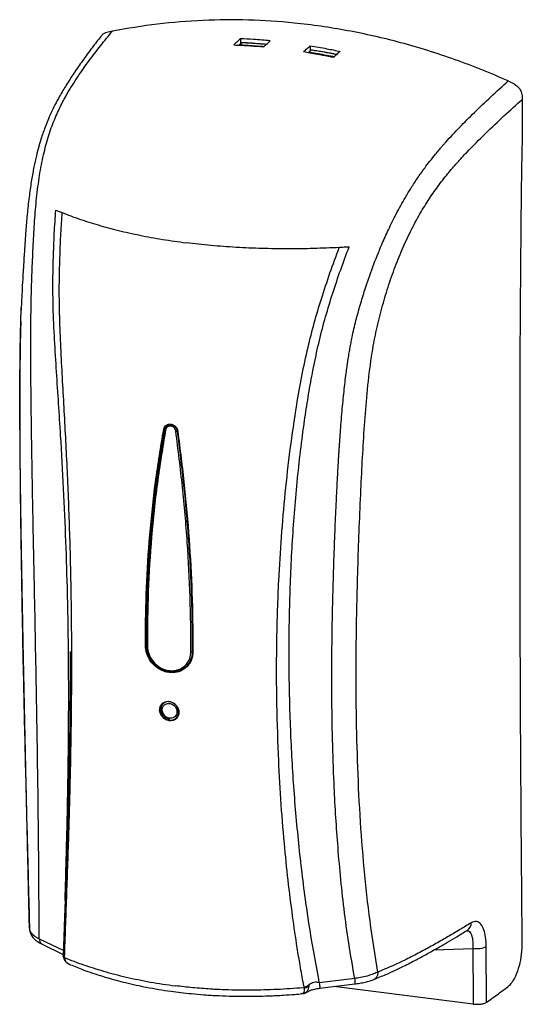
# Model space of a CAD drawing. Header units: millimetres. Extents: x 53 to 253, y 23 to 183.
# Tile 4 of 4: x 206 to 253, y 35 to 127. Entities that reach past the tile are written whole.
import ezdxf

# ---------------------------------------------------------------- set-up
doc = ezdxf.new("R2010")
doc.units = ezdxf.units.MM

msp = doc.modelspace()

# ---------------------------------------------------------------- linework, layer by layer
at = {"color": 7, "linetype": 'Continuous', "lineweight": 25}
for p, q in [((226.141, 124.811), (226.354, 124.998)), ((226.257, 125.368), (226.257, 124.913)), ((232.805, 124.717), (232.805, 124.226)), ((232.902, 124.311), (232.689, 124.124)), ((205.691, 100.099), (205.685, 99.919)), ((205.692, 100.099), (205.699, 100.246)), ((219.12, 88.722), (219.211, 88.802)), ((219.492, 89.152), (219.349, 89.026)), ((219.491, 89.151), (219.432, 88.997)), ((217.343, 68.441), (217.341, 68.914)), ((217.408, 68.924), (217.41, 68.45)), ((217.41, 68.45), (217.471, 68.505)), ((221.734, 68.377), (221.741, 67.918)), ((221.769, 68.367), (221.77, 67.894)), ((221.741, 67.918), (221.77, 67.943)), ((221.806, 68.351), (221.805, 67.877)), ((221.425, 66.727), (221.258, 66.599)), ((220.338, 61.788), (220.258, 61.709)), ((206.476, 41.847), (206.476, 41.773)), ((247.538, 41.718), (247.532, 41.715)), ((207.369, 40.933), (209.671, 39.833)), ((207.657, 40.413), (209.628, 39.457)), ((244.448, 39.891), (248.072, 40.031)), ((249.369, 34.975), (249.332, 40.207)), ((209.626, 39.415), (209.63, 39.304)), ((209.661, 39.295), (209.685, 39.192)), ((236.987, 37.201), (233.664, 36.81)), ((232.666, 36.593), (232.67, 36.487)), ((233.708, 36.286), (236.991, 36.69)), ((248.109, 34.804), (235.04, 36.45)), ((232.001, 35.801), (232.061, 35.83))]:
    msp.add_line(p, q, dxfattribs=at)
at = {"color": 7, "linetype": 'Continuous', "lineweight": 25, "flags": 128}
for points in [[(235.001, 123.623), (234.677, 123.687), (233.895, 123.834), (233.113, 123.971), (232.65, 124.047), (232.649, 124.047), (232.649, 124.047)], [(219.182, 88.722), (219.177, 88.717), (219.176, 88.711), (219.178, 88.704), (219.184, 88.697), (219.193, 88.689), (219.206, 88.683), (219.221, 88.676), (219.238, 88.67)], [(219.746, 89.182), (219.742, 89.18), (219.739, 89.18), (219.736, 89.182), (219.733, 89.186), (219.731, 89.192), (219.729, 89.199), (219.728, 89.207), (219.728, 89.217)], [(220.38, 88.555), (220.371, 88.555), (220.363, 88.555), (220.357, 88.556), (220.352, 88.557), (220.349, 88.559), (220.347, 88.561), (220.348, 88.563), (220.351, 88.566)], [(217.524, 68.415), (217.508, 68.418), (217.493, 68.422), (217.481, 68.427), (217.472, 68.432), (217.466, 68.438), (217.464, 68.445), (217.466, 68.451), (217.471, 68.457)], [(221.771, 68.367), (221.772, 68.369), (221.774, 68.373)], [(221.806, 68.351), (221.796, 68.352), (221.788, 68.354), (221.781, 68.356), (221.776, 68.359), (221.772, 68.362), (221.771, 68.366), (221.771, 68.367)], [(221.805, 67.877), (221.796, 67.879), (221.788, 67.881), (221.781, 67.883), (221.776, 67.886), (221.772, 67.889), (221.771, 67.893), (221.771, 67.894)], [(219.571, 63.2), (219.572, 63.191), (219.573, 63.183), (219.574, 63.177), (219.577, 63.171), (219.579, 63.168), (219.582, 63.166), (219.586, 63.167), (219.589, 63.169)]]:
    msp.add_lwpolyline(points, dxfattribs=at)
at = {"color": 7, "linetype": 'Continuous', "lineweight": 25}
for centre, radius, start, end in [((219.088, 88.808), 0.0917, 248.8211, 290.17028), ((220.194, 88.84), 0.291, 270.03726, 295.83327), ((217.362, 69.012), 0.0997, 258.28864, 297.87966), ((217.363, 68.539), 0.1, 258.53183, 298.02597), ((221.651, 68.086), 0.191, 259.80238, 298.39863), ((219.657, 65.913), 0.0985, 144.86464, 183.76606), ((219.683, 61.394), 0.0989, 144.93066, 183.95389), ((247.104, 42.42), 0.826, 301.7332, 1.16113), ((248.424, 42.107), 2.106, 260.38258, 295.55874)]:
    msp.add_arc(centre, radius, start, end, dxfattribs=at)
for points, knots in [([(251.393, 121.412), (250.569, 121.767), (248.92, 122.477), (246.405, 123.422), (243.863, 124.273), (241.329, 125.01), (238.814, 125.633), (236.317, 126.147), (233.808, 126.558), (230.7, 126.936), (227.003, 127.173), (222.718, 127.135), (218.449, 126.806), (215.647, 126.33), (214.246, 126.092)], [0, 0, 0, 0, 0.0684684, 0.136936, 0.2058633, 0.2747899, 0.3409924, 0.4071946, 0.473856, 0.5405173, 0.6542435, 0.7679725, 0.8839834, 1, 1, 1, 1]), ([(207.102, 110.154), (207.183, 110.874), (207.346, 112.316), (207.711, 114.277), (208.166, 116.048), (208.71, 117.604), (209.32, 118.964), (210.081, 120.382), (210.996, 121.834), (212.06, 123.331), (213.144, 124.745), (213.879, 125.643), (214.246, 126.092)], [0, 0, 0, 0, 0.0833, 0.166598, 0.249897, 0.333212, 0.41654, 0.499882, 0.624902, 0.749936, 0.87497, 1, 1, 1, 1]), ([(214.246, 126.092), (214.068, 126.057), (213.714, 125.987), (213.326, 125.813), (213.194, 125.63), (213.165, 125.59)], [0, 0, 0, 0, 0.442945, 0.877534, 1, 1, 1, 1]), ([(213.159, 125.594), (212.886, 125.244), (212.308, 124.5), (211.462, 123.35), (210.648, 122.184), (209.932, 121.08), (209.341, 120.084), (208.866, 119.201), (208.492, 118.435), (208.183, 117.733), (207.934, 117.108), (207.725, 116.529), (207.527, 115.927), (207.318, 115.218), (207.094, 114.357), (206.866, 113.322), (206.642, 112.098), (206.434, 110.669), (206.261, 109.115), (206.129, 107.596), (206.036, 106.287), (205.977, 105.373), (205.939, 104.769), (205.909, 104.292), (205.869, 103.641), (205.815, 102.725), (205.752, 101.546), (205.715, 100.687), (205.695, 100.217)], [0, 0, 0, 0, 0.073033, 0.154914, 0.229143, 0.295734, 0.354685, 0.397985, 0.435979, 0.468667, 0.496022, 0.518101, 0.540619, 0.567189, 0.597834, 0.632593, 0.671483, 0.714492, 0.761527, 0.805246, 0.840785, 0.868188, 0.878851, 0.889249, 0.906283, 0.930598, 0.961966, 1, 1, 1, 1]), ([(226.257, 125.368), (226.141, 125.26), (225.932, 125.068), (225.724, 124.874), (225.633, 124.788)], [0, 0, 0, 0, 0.56, 1, 1, 1, 1]), ([(225.633, 124.788), (226.156, 124.767), (227.09, 124.729), (228.027, 124.651), (228.439, 124.617)], [0, 0, 0, 0, 0.559989, 1, 1, 1, 1]), ([(226.141, 124.811), (226.296, 124.803), (226.712, 124.781), (227.388, 124.737), (228.011, 124.69), (228.373, 124.657), (228.473, 124.649)], [0, 0, 0, 0, 0.19938, 0.534881, 0.870389, 1, 1, 1, 1]), ([(229.063, 125.189), (228.539, 125.232), (227.602, 125.31), (226.668, 125.35), (226.257, 125.368)], [0, 0, 0, 0, 0.55999, 1, 1, 1, 1]), ([(228.678, 124.837), (228.58, 124.845), (228.221, 124.877), (227.601, 124.925), (226.924, 124.969), (226.509, 124.99), (226.354, 124.998)], [0, 0, 0, 0, 0.126735, 0.463355, 0.799962, 1, 1, 1, 1]), ([(228.688, 124.846), (228.593, 124.854), (227.821, 124.924), (227.05, 124.966), (226.374, 125.002)], [0, 0, 0, 0, 0.122601, 1, 1, 1, 1]), ([(228.439, 124.617), (228.555, 124.724), (228.764, 124.916), (228.972, 125.105), (229.063, 125.189)], [0, 0, 0, 0, 0.5599999, 1, 1, 1, 1]), ([(232.181, 124.145), (232.297, 124.253), (232.505, 124.444), (232.714, 124.634), (232.805, 124.717)], [0, 0, 0, 0, 0.5599999, 1, 1, 1, 1]), ([(232.805, 124.717), (233.33, 124.629), (234.266, 124.47), (235.2, 124.275), (235.611, 124.189)], [0, 0, 0, 0, 0.55999, 1, 1, 1, 1]), ([(234.987, 123.61), (234.464, 123.72), (233.529, 123.917), (232.593, 124.076), (232.181, 124.145)], [0, 0, 0, 0, 0.559989, 1, 1, 1, 1]), ([(232.689, 124.124), (232.844, 124.098), (233.261, 124.031), (233.937, 123.912), (234.578, 123.792), (234.957, 123.717), (235.076, 123.693)], [0, 0, 0, 0, 0.194714, 0.522559, 0.850397, 1, 1, 1, 1]), ([(232.902, 124.311), (232.909, 124.317), (232.917, 124.323), (232.923, 124.318), (232.924, 124.318)], [0, 0, 0, 0, 0.869208, 1, 1, 1, 1]), ([(235.279, 123.882), (235.164, 123.906), (234.787, 123.981), (234.15, 124.1), (233.473, 124.218), (233.057, 124.286), (232.902, 124.311)], [0, 0, 0, 0, 0.146261, 0.475401, 0.804511, 1, 1, 1, 1]), ([(235.29, 123.892), (235.178, 123.915), (234.39, 124.074), (233.601, 124.203), (232.923, 124.315)], [0, 0, 0, 0, 0.1424585, 1, 1, 1, 1]), ([(235.611, 124.189), (235.495, 124.082), (235.287, 123.89), (235.078, 123.695), (234.987, 123.61)], [0, 0, 0, 0, 0.56, 1, 1, 1, 1]), ([(239.529, 106.068), (239.733, 106.531), (240.169, 107.517), (240.908, 109.002), (241.627, 110.305), (242.299, 111.413), (242.905, 112.341), (243.493, 113.169), (244.059, 113.915), (244.452, 114.404), (244.732, 114.742), (244.886, 114.925), (245.044, 115.111), (245.207, 115.299), (245.374, 115.49), (245.914, 116.1), (246.869, 117.12), (248.27, 118.516), (249.795, 119.962), (250.846, 120.916), (251.393, 121.412)], [0, 0, 0, 0, 0.05543, 0.118009, 0.189184, 0.233594, 0.282075, 0.336268, 0.376214, 0.420315, 0.432651, 0.445342, 0.458403, 0.471851, 0.485701, 0.49997, 0.606806, 0.726081, 0.857492, 1, 1, 1, 1]), ([(251.393, 121.412), (251.64, 121.302), (252.01, 121.138), (252.426, 120.763), (252.647, 120.353), (252.697, 119.977), (252.703, 119.743), (252.705, 119.677)], [0, 0, 0, 0, 0.342342, 0.515002, 0.688948, 0.913805, 1, 1, 1, 1]), ([(239.167, 37.808), (238.904, 39.395), (238.378, 42.57), (237.847, 47.507), (237.466, 52.53), (237.231, 57.632), (237.107, 63.325), (237.121, 69.619), (237.29, 76.516), (237.514, 82.134), (237.735, 86.452), (237.924, 89.45), (238.171, 92.471), (238.486, 95.185), (238.9, 97.571), (239.387, 99.592), (239.95, 101.581), (240.597, 103.524), (241.33, 105.391), (242.135, 107.149), (242.994, 108.768), (243.885, 110.234), (244.791, 111.543), (245.699, 112.703), (246.601, 113.753), (247.791, 115.043), (249.258, 116.509), (250.995, 118.141), (252.135, 119.165), (252.705, 119.677)], [0, 0, 0, 0, 0.056002, 0.112005, 0.168009, 0.224015, 0.280022, 0.353364, 0.426706, 0.500048, 0.531301, 0.562555, 0.593808, 0.625047, 0.645874, 0.6667, 0.687532, 0.708358, 0.729187, 0.75001, 0.770833, 0.791658, 0.812487, 0.833316, 0.85415, 0.874987, 0.916655, 0.958326, 1, 1, 1, 1]), ([(252.705, 119.677), (252.71, 118.674), (252.72, 116.666), (252.621, 112.668), (252.559, 105.658), (252.468, 95.644), (252.476, 81.193), (252.487, 64.323), (252.586, 51.453), (252.635, 45.018)], [0, 0, 0, 0, 0.0402969, 0.0806048, 0.1611619, 0.3222819, 0.4834043, 0.7417024, 1, 1, 1, 1]), ([(207.369, 40.933), (207.364, 42.418), (207.354, 45.388), (207.316, 50.024), (207.262, 54.749), (207.193, 59.559), (207.11, 64.434), (207.018, 69.363), (206.911, 74.614), (206.798, 80.187), (206.686, 86.081), (206.618, 90.782), (206.589, 94.285), (206.581, 96.553), (206.59, 98.844), (206.624, 101.157), (206.701, 103.47), (206.798, 105.751), (206.911, 108.004), (207.038, 109.437), (207.102, 110.154)], [0, 0, 0, 0, 0.071425, 0.142859, 0.214291, 0.285724, 0.35716, 0.428594, 0.500031, 0.583372, 0.666713, 0.750053, 0.781302, 0.812555, 0.8438, 0.875041, 0.906278, 0.937523, 0.968764, 1, 1, 1, 1]), ([(209.805, 44.528), (209.81, 44.725), (209.866, 46.683), (209.971, 50.549), (210.087, 56.094), (210.147, 61.749), (210.138, 67.479), (210.05, 72.968), (209.89, 78.197), (209.675, 83.157), (209.429, 87.472), (209.194, 91.133), (208.997, 94.126), (208.809, 97.146), (208.678, 99.954), (208.647, 102.526), (208.698, 104.821), (208.778, 107.096), (208.884, 108.566), (208.937, 109.302)], [0, 0, 0, 0, 0.0100929, 0.100089, 0.1900846, 0.2800834, 0.370081, 0.4600798, 0.5356791, 0.6112765, 0.6868756, 0.7314254, 0.775972, 0.8205164, 0.8650475, 0.8987798, 0.9325188, 0.9662623, 1, 1, 1, 1]), ([(208.937, 109.302), (209.035, 109.26), (209.23, 109.178), (209.431, 109.098), (209.532, 109.058)], [0, 0, 0, 0, 0.500012, 1, 1, 1, 1]), ([(209.327, 105.114), (209.351, 105.78), (209.399, 107.113), (209.488, 108.41), (209.532, 109.058)], [0, 0, 0, 0, 0.500042, 1, 1, 1, 1]), ([(209.532, 109.058), (210.065, 108.855), (211.13, 108.448), (212.898, 107.89), (214.786, 107.38), (216.804, 106.928), (218.93, 106.534), (220.429, 106.329), (221.178, 106.227)], [0, 0, 0, 0, 0.166692, 0.333377, 0.500044, 0.666704, 0.833355, 1, 1, 1, 1]), ([(235.532, 105.782), (234.729, 105.747), (233.123, 105.677), (230.692, 105.649), (228.262, 105.682), (225.852, 105.789), (223.473, 105.962), (221.943, 106.139), (221.178, 106.227)], [0, 0, 0, 0, 0.166694, 0.333381, 0.50005, 0.666712, 0.83336, 1, 1, 1, 1]), ([(233.664, 36.81), (233.333, 38.61), (232.673, 42.209), (231.938, 47.773), (231.377, 53.414), (231.007, 59.121), (230.82, 64.873), (230.82, 70.659), (231.014, 76.471), (231.412, 82.302), (231.907, 86.935), (232.388, 90.369), (232.747, 92.585), (233.164, 94.813), (233.654, 97.055), (234.24, 99.301), (234.924, 101.517), (235.654, 103.71), (236.192, 105.126), (236.461, 105.834)], [0, 0, 0, 0, 0.083332, 0.166669, 0.250006, 0.333346, 0.416685, 0.500024, 0.583363, 0.6667, 0.750035, 0.781286, 0.812537, 0.843787, 0.875033, 0.906269, 0.937512, 0.968759, 1, 1, 1, 1]), ([(233.856, 100.957), (234.12, 101.774), (234.647, 103.407), (235.237, 104.99), (235.532, 105.782)], [0, 0, 0, 0, 0.5000594, 1, 1, 1, 1]), ([(236.987, 37.201), (236.794, 38.3), (236.414, 40.453), (235.983, 43.688), (235.641, 46.806), (235.383, 49.787), (235.186, 52.673), (235.019, 55.913), (234.893, 59.637), (234.847, 62.752), (234.837, 64.839), (234.836, 65.827), (234.839, 66.82), (234.846, 67.817), (234.856, 68.817), (234.869, 69.818), (234.898, 71.514), (234.952, 73.848), (235.042, 76.752), (235.146, 79.451), (235.252, 81.841), (235.357, 83.938), (235.436, 85.34), (235.489, 86.205), (235.513, 86.585), (235.537, 86.958), (235.562, 87.323), (235.586, 87.681), (235.611, 88.032), (235.678, 88.944), (235.791, 90.36), (235.97, 92.228), (236.133, 93.622), (236.264, 94.592), (236.351, 95.187), (236.441, 95.76), (236.536, 96.311), (236.635, 96.844), (236.809, 97.717), (237.082, 98.902), (237.495, 100.387), (238.01, 102.071), (238.665, 103.995), (239.238, 105.371), (239.529, 106.068)], [0, 0, 0, 0, 0.051845, 0.101599, 0.148976, 0.193741, 0.235716, 0.277745, 0.337244, 0.399468, 0.413707, 0.428015, 0.442377, 0.456776, 0.471195, 0.485615, 0.500017, 0.54439, 0.586063, 0.624667, 0.659883, 0.68812, 0.713945, 0.719427, 0.724797, 0.730058, 0.73521, 0.740256, 0.745197, 0.750036, 0.778762, 0.804818, 0.828299, 0.836865, 0.845085, 0.852984, 0.860587, 0.867925, 0.875032, 0.89677, 0.917131, 0.937523, 0.968341, 1, 1, 1, 1]), ([(236.461, 105.834), (236.307, 105.825), (235.998, 105.806), (235.687, 105.79), (235.532, 105.782)], [0, 0, 0, 0, 0.5000124, 1, 1, 1, 1]), ([(209.275, 99.962), (209.264, 100.828), (209.243, 102.559), (209.299, 104.262), (209.327, 105.114)], [0, 0, 0, 0, 0.499918, 1, 1, 1, 1]), ([(232.608, 96.432), (232.793, 97.191), (233.163, 98.71), (233.625, 100.208), (233.856, 100.957)], [0, 0, 0, 0, 0.499969, 1, 1, 1, 1]), ([(206.458, 41.929), (206.446, 42.418), (206.421, 43.462), (206.382, 45.156), (206.338, 47.023), (206.293, 48.997), (206.248, 51.007), (206.203, 52.996), (206.16, 54.982), (206.116, 56.978), (206.081, 58.608), (206.054, 59.846), (206.036, 60.674), (206.019, 61.508), (206.001, 62.348), (205.983, 63.194), (205.959, 64.377), (205.926, 65.953), (205.886, 67.973), (205.854, 69.598), (205.831, 70.773), (205.818, 71.452), (205.805, 72.141), (205.792, 72.84), (205.779, 73.548), (205.766, 74.264), (205.753, 74.989), (205.742, 75.57), (205.734, 76.048), (205.727, 76.465), (205.718, 77.011), (205.706, 77.682), (205.695, 78.404), (205.68, 79.294), (205.666, 80.259), (205.653, 81.105), (205.644, 81.706), (205.638, 82.165), (205.63, 82.757), (205.623, 83.317), (205.616, 83.808), (205.61, 84.318), (205.603, 84.938), (205.596, 85.614), (205.59, 86.182), (205.585, 86.752), (205.581, 87.219), (205.578, 87.556), (205.577, 87.674), (205.577, 87.713), (205.577, 87.729), (205.577, 87.735), (205.577, 87.737), (205.577, 87.739), (205.577, 87.739), (205.577, 87.739), (205.577, 87.739), (205.574, 88.088), (205.569, 88.798), (205.564, 89.879), (205.561, 90.986), (205.56, 92.109), (205.563, 93.162), (205.567, 93.934), (205.571, 94.415), (205.573, 94.727), (205.578, 95.205), (205.585, 95.805), (205.594, 96.459), (205.604, 97.048), (205.615, 97.589), (205.627, 98.082), (205.638, 98.503), (205.648, 98.873), (205.658, 99.198), (205.668, 99.479), (205.678, 99.774), (205.687, 99.977), (205.692, 100.099)], [0, 0, 0, 0, 0.0281533, 0.0601024, 0.0958594, 0.1324904, 0.1690285, 0.2054853, 0.2398596, 0.2753082, 0.3114263, 0.3257792, 0.3402151, 0.3547276, 0.36931, 0.383955, 0.3986552, 0.4306594, 0.4653416, 0.5024512, 0.5138039, 0.5253308, 0.537022, 0.5488668, 0.5608538, 0.572971, 0.5852055, 0.5975436, 0.6023523, 0.609387, 0.6185956, 0.6299067, 0.6432276, 0.6549674, 0.6747271, 0.6917424, 0.697415, 0.7048295, 0.7147497, 0.7270237, 0.7328551, 0.7392848, 0.7525093, 0.7637979, 0.7730466, 0.7808115, 0.7921906, 0.7962827, 0.7975845, 0.7980621, 0.7982539, 0.7983348, 0.7983697, 0.7983849, 0.7983916, 0.7983945, 0.7983958, 0.7983968, 0.8157333, 0.8336652, 0.8519947, 0.8705266, 0.8890728, 0.9037907, 0.9084293, 0.9126093, 0.9191063, 0.9317887, 0.9418256, 0.950916, 0.9603662, 0.9679931, 0.9747273, 0.9806494, 0.9858274, 0.9903183, 0.9941692, 1, 1, 1, 1]), ([(209.754, 39.206), (209.821, 41.063), (209.955, 44.778), (210.158, 50.567), (210.32, 56.462), (210.421, 62.459), (210.441, 68.4), (210.375, 74.27), (210.223, 80.061), (210.02, 84.872), (209.826, 88.684), (209.67, 91.472), (209.512, 94.28), (209.363, 97.109), (209.304, 99.011), (209.275, 99.962)], [0, 0, 0, 0, 0.099991, 0.199993, 0.299991, 0.399996, 0.5, 0.593337, 0.686674, 0.780009, 0.824011, 0.868013, 0.912015, 0.956013, 1, 1, 1, 1]), ([(205.648, 98.85), (205.644, 98.748), (205.618, 98.016), (205.588, 96.58), (205.556, 94.444), (205.541, 92.043), (205.54, 89.366), (205.556, 86.304), (205.588, 82.868), (205.635, 79.11), (205.695, 75.227), (205.763, 71.319), (205.841, 67.306), (205.926, 63.248), (206.019, 59.2), (206.112, 55.363), (206.203, 51.775), (206.29, 48.457), (206.369, 45.426), (206.425, 43.293), (206.451, 42.175), (206.456, 41.966)], [0, 0, 0, 0, 0.005117, 0.036976, 0.073411, 0.11471, 0.160966, 0.212101, 0.273681, 0.339576, 0.407706, 0.4763, 0.544227, 0.618656, 0.690544, 0.75901, 0.823405, 0.883277, 0.938338, 0.988433, 1, 1, 1, 1]), ([(231.538, 91.015), (231.692, 91.914), (231.999, 93.713), (232.405, 95.526), (232.608, 96.432)], [0, 0, 0, 0, 0.500112, 1, 1, 1, 1]), ([(229.824, 58.223), (229.761, 60.023), (229.637, 63.623), (229.656, 69.065), (229.818, 74.07), (230.096, 78.632), (230.456, 82.744), (230.909, 86.869), (231.328, 89.633), (231.538, 91.015)], [0, 0, 0, 0, 0.166667, 0.333335, 0.500003, 0.625005, 0.750006, 0.875006, 1, 1, 1, 1]), ([(217.341, 68.914), (217.36, 70.57), (217.396, 73.882), (217.727, 78.841), (218.239, 83.788), (218.783, 87.078), (219.055, 88.722)], [0, 0, 0, 0, 0.249136, 0.498272, 0.749145, 1, 1, 1, 1]), ([(219.12, 88.722), (218.85, 87.089), (218.31, 83.824), (217.798, 78.892), (217.464, 73.923), (217.427, 70.59), (217.408, 68.924)], [0, 0, 0, 0, 0.249096, 0.498209, 0.749104, 1, 1, 1, 1]), ([(217.471, 68.457), (217.483, 70.151), (217.508, 73.538), (217.833, 78.612), (218.349, 83.674), (218.904, 87.04), (219.182, 88.722)], [0, 0, 0, 0, 0.249096, 0.498191, 0.749105, 1, 1, 1, 1]), ([(219.055, 88.722), (219.058, 88.736), (219.076, 88.825), (219.144, 88.976), (219.299, 89.13), (219.502, 89.223), (219.653, 89.219), (219.728, 89.217)], [0, 0, 0, 0, 0.0455645, 0.2842802, 0.5228441, 0.761401, 1, 1, 1, 1]), ([(219.746, 89.182), (219.676, 89.184), (219.536, 89.188), (219.347, 89.102), (219.202, 88.958), (219.139, 88.817), (219.122, 88.735), (219.12, 88.722)], [0, 0, 0, 0, 0.238492, 0.476988, 0.715577, 0.954407, 1, 1, 1, 1]), ([(219.182, 88.722), (219.2, 88.785), (219.235, 88.91), (219.363, 89.052), (219.53, 89.14), (219.723, 89.162), (219.919, 89.116), (220.095, 89.007), (220.233, 88.847), (220.3, 88.695), (220.316, 88.603), (220.321, 88.578)], [0, 0, 0, 0, 0.119558, 0.23914, 0.358617, 0.47796, 0.597221, 0.716468, 0.835768, 0.955177, 1, 1, 1, 1]), ([(220.194, 88.549), (220.19, 88.57), (220.177, 88.647), (220.121, 88.775), (220.006, 88.909), (219.858, 89.001), (219.693, 89.04), (219.531, 89.021), (219.391, 88.948), (219.283, 88.828), (219.253, 88.723), (219.238, 88.67)], [0, 0, 0, 0, 0.044791, 0.164142, 0.283446, 0.402747, 0.522078, 0.64148, 0.760976, 0.880522, 1, 1, 1, 1]), ([(219.728, 89.217), (219.742, 89.215), (219.831, 89.202), (219.994, 89.141), (220.184, 88.991), (220.327, 88.788), (220.362, 88.632), (220.38, 88.555)], [0, 0, 0, 0, 0.043963, 0.282768, 0.521778, 0.760932, 1, 1, 1, 1]), ([(220.351, 88.566), (220.334, 88.638), (220.302, 88.783), (220.169, 88.972), (219.992, 89.112), (219.841, 89.168), (219.759, 89.18), (219.746, 89.182)], [0, 0, 0, 0, 0.239202, 0.478395, 0.717352, 0.956056, 1, 1, 1, 1]), ([(219.238, 88.67), (218.962, 87.001), (218.409, 83.661), (217.891, 78.615), (217.562, 73.531), (217.537, 70.12), (217.524, 68.415)], [0, 0, 0, 0, 0.249049, 0.498115, 0.749057, 1, 1, 1, 1]), ([(221.617, 67.898), (221.603, 69.594), (221.575, 72.986), (221.295, 78.135), (220.85, 83.315), (220.413, 86.805), (220.194, 88.549)], [0, 0, 0, 0, 0.249091, 0.498181, 0.7491, 1, 1, 1, 1]), ([(221.774, 68.373), (221.755, 70.032), (221.717, 73.351), (221.434, 78.386), (220.993, 83.45), (220.565, 86.861), (220.351, 88.566)], [0, 0, 0, 0, 0.249137, 0.498274, 0.749146, 1, 1, 1, 1]), ([(220.38, 88.555), (220.593, 86.861), (221.019, 83.472), (221.461, 78.417), (221.748, 73.367), (221.787, 70.023), (221.806, 68.351)], [0, 0, 0, 0, 0.249093, 0.498203, 0.749101, 1, 1, 1, 1]), ([(220.625, 86.01), (220.733, 85.135), (221.055, 82.528), (221.408, 78.212), (221.66, 73.983), (221.688, 71.493), (221.696, 70.713)], [0, 0, 0, 0, 0.1699805, 0.5064601, 0.8454677, 1, 1, 1, 1]), ([(219.559, 65.907), (219.397, 65.938), (218.986, 66.017), (218.363, 66.366), (217.801, 66.949), (217.419, 67.674), (217.368, 68.185), (217.343, 68.441)], [0, 0, 0, 0, 0.139536, 0.354861, 0.570057, 0.785051, 1, 1, 1, 1]), ([(217.41, 68.45), (217.435, 68.2), (217.485, 67.7), (217.858, 66.99), (218.407, 66.419), (219.016, 66.078), (219.419, 66.001), (219.577, 65.97)], [0, 0, 0, 0, 0.21504, 0.430077, 0.64525, 0.860508, 1, 1, 1, 1]), ([(221.093, 66.5), (220.975, 66.397), (220.685, 66.143), (220.061, 65.988), (219.336, 66.038), (218.636, 66.339), (218.048, 66.849), (217.637, 67.509), (217.484, 68.074), (217.473, 68.386), (217.471, 68.457)], [0, 0, 0, 0, 0.097856, 0.241254, 0.384579, 0.527874, 0.671196, 0.814584, 0.957967, 1, 1, 1, 1]), ([(217.524, 68.415), (217.527, 68.347), (217.537, 68.048), (217.684, 67.508), (218.078, 66.876), (218.642, 66.388), (219.31, 66.101), (220.009, 66.048), (220.662, 66.234), (221.187, 66.639), (221.546, 67.213), (221.593, 67.67), (221.617, 67.898)], [0, 0, 0, 0, 0.031525, 0.139081, 0.246699, 0.35433, 0.46197, 0.56964, 0.677374, 0.785011, 0.892529, 1, 1, 1, 1]), ([(210.272, 67.88), (210.272, 67.879), (210.272, 67.879), (210.272, 67.875), (210.272, 67.864), (210.272, 67.837), (210.272, 67.775), (210.272, 67.666), (210.272, 67.463), (210.274, 66.944), (210.275, 66.128), (210.273, 65.061), (210.269, 63.948), (210.26, 62.735), (210.247, 61.402), (210.23, 60.094), (210.212, 58.941), (210.195, 58.027), (210.179, 57.218), (210.162, 56.394), (210.138, 55.342), (210.107, 54.08), (210.069, 52.662), (210.028, 51.254), (209.987, 49.926), (209.953, 48.854), (209.926, 48.051), (209.905, 47.417), (209.879, 46.662), (209.844, 45.661), (209.799, 44.361), (209.742, 42.769), (209.683, 41.084), (209.644, 39.945), (209.627, 39.422)], [0, 0, 0, 0, 0.000248, 0.000499, 0.001055, 0.001706, 0.003419, 0.006981, 0.012033, 0.023095, 0.058341, 0.094298, 0.130749, 0.171657, 0.218239, 0.267407, 0.306276, 0.337024, 0.361743, 0.389811, 0.42236, 0.471167, 0.521764, 0.571327, 0.619736, 0.662686, 0.685671, 0.705724, 0.730787, 0.766868, 0.813965, 0.872077, 0.941206, 1, 1, 1, 1]), ([(221.805, 67.877), (221.794, 67.716), (221.766, 67.304), (221.496, 66.706), (220.985, 66.194), (220.312, 65.887), (219.81, 65.9), (219.559, 65.907)], [0, 0, 0, 0, 0.139297, 0.354492, 0.569675, 0.784823, 1, 1, 1, 1]), ([(219.577, 65.97), (219.822, 65.964), (220.313, 65.951), (220.972, 66.252), (221.471, 66.752), (221.736, 67.339), (221.763, 67.741), (221.774, 67.9)], [0, 0, 0, 0, 0.215094, 0.430185, 0.645373, 0.860637, 1, 1, 1, 1]), ([(221.108, 66.484), (221.089, 66.466), (221.055, 66.434), (221.008, 66.424), (220.988, 66.42)], [0, 0, 0, 0, 0.564001, 1, 1, 1, 1]), ([(219.584, 61.387), (219.482, 61.41), (219.279, 61.456), (219.008, 61.647), (218.802, 61.904), (218.683, 62.207), (218.664, 62.518), (218.749, 62.805), (218.926, 63.033), (219.178, 63.178), (219.407, 63.215), (219.54, 63.203), (219.571, 63.2)], [0, 0, 0, 0, 0.107488, 0.214821, 0.322194, 0.429535, 0.536864, 0.64422, 0.751632, 0.859081, 0.966512, 1, 1, 1, 1]), ([(219.589, 63.169), (219.559, 63.172), (219.433, 63.183), (219.216, 63.148), (218.978, 63.011), (218.81, 62.794), (218.73, 62.523), (218.748, 62.228), (218.86, 61.941), (219.056, 61.697), (219.313, 61.516), (219.506, 61.473), (219.602, 61.451)], [0, 0, 0, 0, 0.033476, 0.140871, 0.248305, 0.355731, 0.463125, 0.570498, 0.677869, 0.785244, 0.892622, 1, 1, 1, 1]), ([(218.829, 62.483), (218.83, 62.518), (218.835, 62.646), (218.897, 62.857), (219.016, 62.985), (219.074, 63.048)], [0, 0, 0, 0, 0.157567, 0.587276, 1, 1, 1, 1]), ([(218.922, 62.411), (218.925, 62.361), (218.934, 62.233), (219.014, 62.03), (219.116, 61.898), (219.236, 61.785), (219.373, 61.689), (219.605, 61.618), (219.838, 61.626), (220.046, 61.714), (220.205, 61.87), (220.296, 62.076), (220.309, 62.282), (220.265, 62.487), (220.167, 62.681), (219.992, 62.863), (219.775, 62.983), (219.539, 63.029), (219.312, 62.996), (219.119, 62.888), (218.982, 62.715), (218.927, 62.544), (218.923, 62.439), (218.922, 62.411)], [0, 0, 0, 0, 0.0340886, 0.0876627, 0.1412301, 0.1413363, 0.195075, 0.2488675, 0.3026669, 0.3564142, 0.4100711, 0.4636487, 0.5171884, 0.5508092, 0.6044238, 0.658105, 0.711851, 0.7656432, 0.8194367, 0.8731709, 0.9268088, 0.9803683, 1, 1, 1, 1]), ([(219.571, 63.2), (219.603, 63.195), (219.736, 63.173), (219.968, 63.078), (220.223, 62.869), (220.407, 62.595), (220.496, 62.287), (220.482, 61.98), (220.365, 61.707), (220.16, 61.502), (219.889, 61.379), (219.686, 61.385), (219.584, 61.387)], [0, 0, 0, 0, 0.033802, 0.14119, 0.248604, 0.355982, 0.463302, 0.570595, 0.677903, 0.785246, 0.892618, 1, 1, 1, 1]), ([(219.602, 61.451), (219.698, 61.448), (219.891, 61.443), (220.147, 61.56), (220.342, 61.754), (220.452, 62.013), (220.466, 62.304), (220.381, 62.596), (220.207, 62.856), (219.965, 63.053), (219.746, 63.144), (219.619, 63.164), (219.589, 63.169)], [0, 0, 0, 0, 0.1073435, 0.214687, 0.3220302, 0.4293704, 0.5367118, 0.6440733, 0.7514647, 0.858859, 0.9662089, 1, 1, 1, 1]), ([(219.638, 61.535), (219.552, 61.555), (219.371, 61.598), (219.129, 61.775), (218.941, 62.015), (218.843, 62.266), (218.833, 62.422), (218.829, 62.483)], [0, 0, 0, 0, 0.200459, 0.420306, 0.640175, 0.860043, 1, 1, 1, 1]), ([(230.384, 49.865), (230.266, 51.251), (230.03, 54.021), (229.892, 56.822), (229.824, 58.223)], [0, 0, 0, 0, 0.500007, 1, 1, 1, 1]), ([(232.229, 36.374), (232.189, 36.589), (232.118, 36.973), (231.994, 37.661), (231.817, 38.678), (231.518, 40.506), (231.129, 43.164), (230.72, 46.426), (230.496, 48.719), (230.384, 49.865)], [0, 0, 0, 0, 0.0491754, 0.0878125, 0.1568061, 0.2800084, 0.5000083, 0.7500023, 1, 1, 1, 1]), ([(252.635, 45.018), (252.643, 44.189), (252.657, 42.709), (252.673, 41.229), (252.68, 40.578)], [0, 0, 0, 0, 0.56, 1, 1, 1, 1]), ([(249.332, 40.207), (249.319, 40.504), (249.294, 41.098), (249.115, 41.818), (248.827, 42.356), (248.423, 42.635), (248.094, 42.503), (247.929, 42.437)], [0, 0, 0, 0, 0.186461, 0.37311, 0.559871, 0.779524, 1, 1, 1, 1]), ([(206.458, 41.929), (206.463, 41.856), (206.475, 41.69), (206.653, 41.397), (206.988, 41.139), (207.252, 40.996), (207.369, 40.933)], [0, 0, 0, 0, 0.23023, 0.516935, 0.785402, 1, 1, 1, 1]), ([(206.476, 41.773), (206.495, 41.663), (206.54, 41.405), (206.749, 41.045), (207.148, 40.696), (207.497, 40.502), (207.664, 40.409)], [0, 0, 0, 0, 0.1979977, 0.462038, 0.7426817, 1, 1, 1, 1]), ([(238.784, 37.121), (239.167, 37.274), (239.885, 37.563), (240.785, 37.977), (241.536, 38.34), (242.178, 38.664), (242.756, 38.964), (243.298, 39.254), (243.818, 39.538), (244.366, 39.843), (244.992, 40.199), (245.738, 40.633), (246.606, 41.148), (247.212, 41.519), (247.538, 41.718)], [0, 0, 0, 0, 0.102306, 0.192217, 0.27046, 0.338355, 0.403061, 0.46578, 0.526527, 0.587679, 0.664052, 0.758226, 0.870204, 1, 1, 1, 1]), ([(247.929, 42.437), (247.574, 42.219), (246.862, 41.784), (245.757, 41.13), (244.612, 40.474), (243.415, 39.815), (242.141, 39.152), (240.776, 38.481), (239.707, 38.034), (239.167, 37.808)], [0, 0, 0, 0, 0.141283, 0.282694, 0.424336, 0.566407, 0.709187, 0.852941, 1, 1, 1, 1]), ([(247.455, 41.663), (247.498, 41.675), (247.676, 41.723), (247.902, 41.443), (248.087, 40.87), (248.077, 40.311), (248.072, 40.031)], [0, 0, 0, 0, 0.095881, 0.395274, 0.696493, 1, 1, 1, 1]), ([(207.369, 40.933), (207.382, 40.846), (207.41, 40.67), (207.519, 40.492), (207.625, 40.443), (207.663, 40.424)], [0, 0, 0, 0, 0.375562, 0.771591, 1, 1, 1, 1]), ([(248.072, 40.031), (248.078, 39.055), (248.088, 37.313), (248.102, 35.57), (248.109, 34.804)], [0, 0, 0, 0, 0.56, 1, 1, 1, 1]), ([(252.68, 40.578), (252.669, 40.213), (252.647, 39.484), (252.424, 38.368), (252.087, 37.399), (251.706, 36.734), (251.45, 36.506), (251.348, 36.415)], [0, 0, 0, 0, 0.2142, 0.428399, 0.642638, 0.857163, 1, 1, 1, 1]), ([(209.636, 39.421), (209.632, 39.393), (209.625, 39.341), (209.664, 39.264), (209.723, 39.225), (209.754, 39.206)], [0, 0, 0, 0, 0.367898, 0.682566, 1, 1, 1, 1]), ([(209.756, 39.161), (209.724, 39.177), (209.658, 39.21), (209.629, 39.273), (209.634, 39.315), (209.636, 39.334)], [0, 0, 0, 0, 0.356802, 0.716939, 1, 1, 1, 1]), ([(209.634, 39.28), (209.651, 39.192), (209.686, 39.018), (209.821, 38.802), (209.992, 38.643), (210.125, 38.582), (210.188, 38.552)], [0, 0, 0, 0, 0.268268, 0.525163, 0.772098, 1, 1, 1, 1]), ([(209.756, 39.161), (210.338, 38.933), (211.5, 38.476), (212.763, 38.09), (213.394, 37.897)], [0, 0, 0, 0, 0.500004, 1, 1, 1, 1]), ([(209.756, 39.161), (209.776, 39.055), (209.814, 38.85), (209.978, 38.65), (210.125, 38.589), (210.183, 38.565)], [0, 0, 0, 0, 0.393623, 0.760652, 1, 1, 1, 1]), ([(210.177, 38.552), (210.361, 38.476), (210.748, 38.315), (211.403, 38.053), (212.203, 37.769), (213.026, 37.498), (213.855, 37.248), (214.64, 37.028), (215.509, 36.806), (216.449, 36.588), (217.494, 36.373), (218.583, 36.177), (219.663, 36.013), (220.684, 35.881), (221.715, 35.769), (222.904, 35.668), (224.192, 35.589), (225.411, 35.547), (226.552, 35.532), (227.703, 35.537), (228.736, 35.563), (229.623, 35.6), (230.406, 35.64), (231.245, 35.702), (231.84, 35.755), (232.099, 35.779)], [0, 0, 0, 0, 0.0320002, 0.0671049, 0.1084324, 0.158995, 0.1963192, 0.234012, 0.2755401, 0.3237323, 0.3690215, 0.421549, 0.4734902, 0.5151148, 0.5577364, 0.6092028, 0.66977, 0.7240903, 0.7651467, 0.8141581, 0.8694011, 0.8946757, 0.9253727, 0.9674157, 1, 1, 1, 1]), ([(213.394, 37.897), (213.746, 37.797), (214.448, 37.598), (215.178, 37.422), (215.542, 37.335)], [0, 0, 0, 0, 0.499999, 1, 1, 1, 1]), ([(215.542, 37.335), (216.288, 37.172), (217.779, 36.845), (219.361, 36.626), (220.152, 36.516)], [0, 0, 0, 0, 0.500006, 1, 1, 1, 1]), ([(236.98, 36.689), (237.14, 36.712), (237.472, 36.761), (237.972, 36.858), (238.424, 36.984), (238.668, 37.076), (238.784, 37.121)], [0, 0, 0, 0, 0.2367874, 0.4922741, 0.7567053, 1, 1, 1, 1]), ([(239.167, 37.808), (239.035, 37.752), (238.739, 37.626), (238.182, 37.425), (237.565, 37.287), (237.165, 37.227), (236.987, 37.201)], [0, 0, 0, 0, 0.23023, 0.5169354, 0.7854018, 1, 1, 1, 1]), ([(236.987, 37.201), (236.995, 37.114), (237.01, 36.936), (237.011, 36.766), (237.004, 36.685), (236.991, 36.695), (236.99, 36.697)], [0, 0, 0, 0, 0.306645, 0.630004, 0.953363, 1, 1, 1, 1]), ([(239.167, 37.808), (239.157, 37.706), (239.139, 37.495), (238.999, 37.262), (238.869, 37.133), (238.785, 37.122), (238.784, 37.121)], [0, 0, 0, 0, 0.318294, 0.65649, 0.994687, 1, 1, 1, 1]), ([(223.452, 36.21), (222.895, 36.248), (221.78, 36.324), (220.695, 36.452), (220.152, 36.516)], [0, 0, 0, 0, 0.500002, 1, 1, 1, 1]), ([(226.107, 36.112), (225.674, 36.116), (224.899, 36.125), (224.045, 36.166), (223.601, 36.195), (223.49, 36.204), (223.462, 36.207), (223.455, 36.209), (223.453, 36.209), (223.452, 36.209), (223.452, 36.21), (223.452, 36.21), (223.452, 36.21), (223.452, 36.21)], [0, 0, 0, 0, 0.486245, 0.871214, 0.96759, 0.991758, 0.997844, 0.999395, 0.999805, 0.999924, 0.999966, 0.999984, 1, 1, 1, 1]), ([(227.238, 36.107), (227.05, 36.107), (226.672, 36.105), (226.295, 36.11), (226.107, 36.112)], [0, 0, 0, 0, 0.5, 1, 1, 1, 1]), ([(232.167, 36.324), (231.344, 36.265), (229.697, 36.146), (228.058, 36.12), (227.238, 36.107)], [0, 0, 0, 0, 0.5000068, 1, 1, 1, 1]), ([(232.232, 36.33), (232.234, 36.225), (232.236, 36.024), (232.192, 35.841), (232.128, 35.803), (232.099, 35.785)], [0, 0, 0, 0, 0.365951, 0.707178, 1, 1, 1, 1]), ([(232.226, 35.809), (232.356, 35.872), (232.557, 35.969), (232.808, 36.088), (233.04, 36.169), (233.355, 36.244), (233.592, 36.272), (233.723, 36.288)], [0, 0, 0, 0, 0.31459, 0.489319, 0.680716, 0.823275, 1, 1, 1, 1]), ([(232.666, 36.593), (232.611, 36.549), (232.527, 36.482), (232.389, 36.416), (232.3, 36.388), (232.252, 36.379), (232.229, 36.374)], [0, 0, 0, 0, 0.4999463, 0.7496949, 0.8748474, 1, 1, 1, 1]), ([(232.232, 36.33), (232.284, 36.335), (232.388, 36.346), (232.538, 36.405), (232.62, 36.456), (232.67, 36.487)], [0, 0, 0, 0, 0.2774169, 0.5574264, 1, 1, 1, 1]), ([(232.67, 36.487), (232.657, 36.392), (232.63, 36.193), (232.494, 35.957), (232.351, 35.879), (232.281, 35.841)], [0, 0, 0, 0, 0.323583, 0.672773, 1, 1, 1, 1]), ([(233.664, 36.81), (233.649, 36.812), (233.587, 36.82), (233.45, 36.853), (233.24, 36.866), (232.985, 36.774), (232.787, 36.661), (232.666, 36.593)], [0, 0, 0, 0, 0.027209, 0.117875, 0.290283, 0.570661, 1, 1, 1, 1]), ([(233.664, 36.81), (233.672, 36.721), (233.689, 36.537), (233.704, 36.355), (233.71, 36.266), (233.705, 36.3), (233.702, 36.316)], [0, 0, 0, 0, 0.243024, 0.5, 0.756976, 1, 1, 1, 1]), ([(249.369, 34.975), (249.74, 35.242), (250.406, 35.721), (251.06, 36.202), (251.348, 36.415)], [0, 0, 0, 0, 0.5582645, 1, 1, 1, 1]), ([(232.099, 35.785), (232.097, 35.783), (232.091, 35.776), (232.085, 35.78), (232.081, 35.782)], [0, 0, 0, 0, 0.382709, 1, 1, 1, 1]), ([(232.097, 35.78), (232.123, 35.784), (232.188, 35.793), (232.249, 35.819), (232.286, 35.835)], [0, 0, 0, 0, 0.3988572, 1, 1, 1, 1]), ([(248.109, 34.804), (248.218, 34.794), (248.436, 34.774), (248.777, 34.793), (249.079, 34.845), (249.272, 34.913), (249.346, 34.96), (249.369, 34.975)], [0, 0, 0, 0, 0.225377, 0.450754, 0.676128, 0.901492, 1, 1, 1, 1])]:
    msp.add_open_spline(points, degree=3, knots=knots, dxfattribs=at)
msp.add_open_spline([(232.649, 124.047), (232.66, 124.083), (232.675, 124.111), (232.689, 124.124)], degree=3, dxfattribs=at)

doc.saveas('drawing.dxf')
